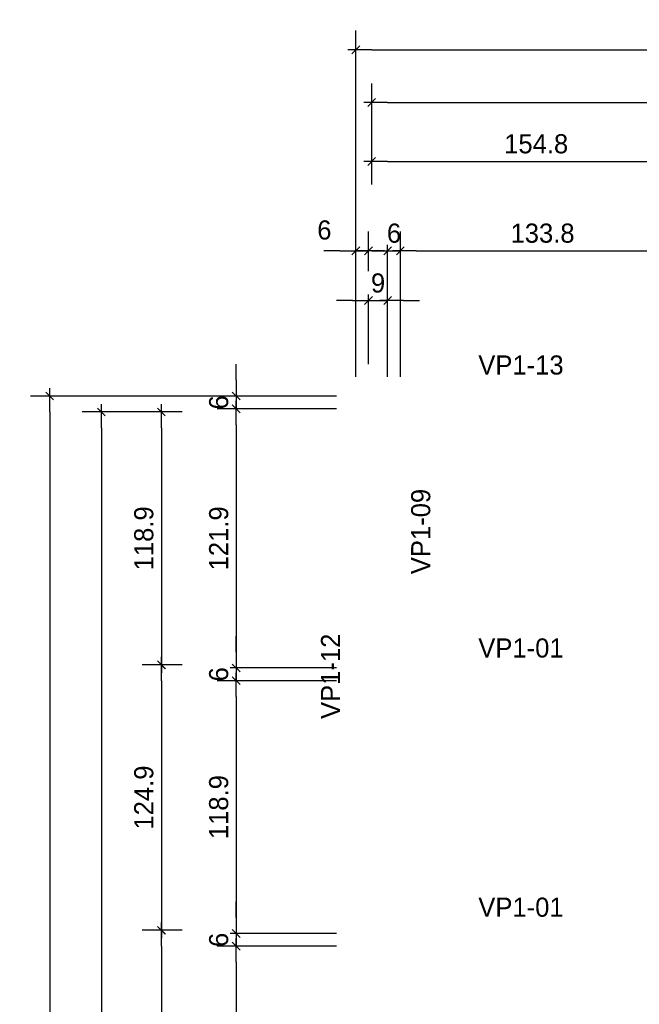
# Model space of a CAD drawing. Header units: millimetres. Extents: x 19442 to 19711, y 4351 to 4752.
# Tile 4 of 256: x 19442.45 to 19445.37, y 4519.36 to 4523.99. Entities that reach past the tile are written whole.
import ezdxf

# ---------------------------------------------------------------- set-up
doc = ezdxf.new("R2010")
doc.units = ezdxf.units.MM
doc.layers.add('0 @ 0.5', color=7, linetype='Continuous')
doc.layers.add('TEXTO @ 0.5', color=2, linetype='Continuous')
doc.styles.add('century gothic', font='GOTHIC.TTF')
doc.dimstyles.new('ANOTATIVE CM SMCONSTRUCCIONES', dxfattribs={"dimscale": 0, "dimtxt": 0.18, "dimasz": 0.15, "dimexe": 0.18, "dimexo": 0.18, "dimgap": 0.07, "dimtad": 1, "dimdec": 1, "dimlfac": 100, "dimdsep": 46, "dimtxsty": 'century gothic', "dimblk1": 'FLECHA1', "dimblk2": 'FLECHA1', "dimsah": 1, "dimcen": 0.18, "dimdle": 0.075, "dimclrd": 1, "dimclre": 1, "dimclrt": 2, "dimaunit": 1, "dimadec": 0, "dimazin": 2, "dimtfac": 0.75, "dimtdec": 1, "dimtix": 1, "dimtmove": 2, "dimatfit": 3, "dimfxl": 0.09, "dimtvp": 1.5, "dimtfill": 1, "dimtolj": 1, "dimtzin": 0, "dimarcsym": 0})

# ---------------------------------------------------------------- blocks, each defined once
blk = doc.blocks.new('FLECHA1')
at = {"color": 1}
blk.add_line((-1, 0), (0.496, 0), dxfattribs=at)
at = {"color": 4}
blk.add_line((-0.246, -0.248), (0.248, 0.25), dxfattribs=at)
blk = doc.blocks.new('*D413')
at = {"color": 1, "lineweight": -2, "transparency": 16777216}
for p, q in [((19444.108, 4523.2156), (19444.108, 4523.4145)), ((19445.6561, 4523.2156), (19445.6561, 4523.4145)), ((19444.183, 4523.3245), (19445.5811, 4523.3245))]:
    blk.add_line(p, q, dxfattribs=at)
at = {"layer": 'Defpoints', "color": 0, "transparency": 16777216}
for p in [(19445.6561, 4523.3245), (19444.108, 4523.1256), (19445.6561, 4523.1256)]:
    blk.add_point(p, dxfattribs=at)
at = {"color": 1, "lineweight": -2, "transparency": 16777216, "xscale": 0.075, "yscale": 0.075, "zscale": 0.075, "rotation": 180}
blk.add_blockref('FLECHA1', (19444.108, 4523.3245), dxfattribs=at)
at = {"color": 1, "lineweight": -2, "transparency": 16777216, "xscale": 0.075, "yscale": 0.075, "zscale": 0.075}
blk.add_blockref('FLECHA1', (19445.6561, 4523.3245), dxfattribs=at)
at = {"color": 2, "transparency": 16777216, "insert": (19444.8821, 4523.4068), "char_height": 0.09, "attachment_point": 5, "style": 'century gothic', "bg_fill": 3, "box_fill_scale": 1.1, "bg_fill_color": 256, "bg_fill_true_color": 13158600, "bg_fill_transparency": 0}
blk.add_mtext('\\A1;154.8', dxfattribs=at)
blk = doc.blocks.new('*D419')
at = {"color": 1, "lineweight": -2, "transparency": 16777216}
for p, q in [((19444.108, 4523.33), (19444.108, 4523.6913)), ((19454.2379, 4523.2156), (19454.2379, 4523.6913)), ((19444.183, 4523.6013), (19454.1629, 4523.6013))]:
    blk.add_line(p, q, dxfattribs=at)
at = {"layer": 'Defpoints', "color": 0, "transparency": 16777216}
for p in [(19454.2379, 4523.6013), (19444.108, 4523.24), (19454.2379, 4523.1256)]:
    blk.add_point(p, dxfattribs=at)
at = {"color": 1, "lineweight": -2, "transparency": 16777216, "xscale": 0.075, "yscale": 0.075, "zscale": 0.075, "rotation": 180}
blk.add_blockref('FLECHA1', (19444.108, 4523.6013), dxfattribs=at)
at = {"color": 1, "lineweight": -2, "transparency": 16777216, "xscale": 0.075, "yscale": 0.075, "zscale": 0.075}
blk.add_blockref('FLECHA1', (19454.2379, 4523.6013), dxfattribs=at)
at = {"color": 2, "transparency": 16777216, "insert": (19449.173, 4523.6835), "char_height": 0.09, "attachment_point": 5, "style": 'century gothic', "bg_fill": 3, "box_fill_scale": 1.1, "bg_fill_color": 256, "bg_fill_true_color": 13158600, "bg_fill_transparency": 0}
blk.add_mtext('\\A1;1013', dxfattribs=at)
blk = doc.blocks.new('*D420')
at = {"color": 1, "lineweight": -2, "transparency": 16777216}
for p, q in [((19443.2163, 4522.1459), (19443.0282, 4522.1459)), ((19443.1182, 4522.0709), (19443.1182, 4521.0317)), ((19443.2163, 4520.9567), (19443.0282, 4520.9567))]:
    blk.add_line(p, q, dxfattribs=at)
at = {"layer": 'Defpoints', "color": 0, "transparency": 16777216}
for p in [(19443.3063, 4522.1459), (19443.1182, 4520.9567), (19443.3063, 4520.9567)]:
    blk.add_point(p, dxfattribs=at)
at = {"color": 1, "lineweight": -2, "transparency": 16777216, "xscale": 0.075, "yscale": 0.075, "zscale": 0.075}
for p, rotation in [((19443.1182, 4522.1459), 90), ((19443.1182, 4520.9567), 270)]:
    blk.add_blockref('FLECHA1', p, dxfattribs=dict(at, rotation=rotation))
at = {"color": 2, "transparency": 16777216, "insert": (19443.0359, 4521.5513), "char_height": 0.09, "attachment_point": 5, "rotation": 90, "style": 'century gothic', "bg_fill": 3, "box_fill_scale": 1.1, "bg_fill_color": 256, "bg_fill_true_color": 13158600, "bg_fill_transparency": 0}
blk.add_mtext('\\A1;118.9', dxfattribs=at)
blk = doc.blocks.new('*D421')
at = {"color": 1, "lineweight": -2, "transparency": 16777216}
for p, q in [((19443.2163, 4520.9567), (19443.0282, 4520.9567)), ((19443.1182, 4520.8817), (19443.1182, 4519.7825)), ((19443.2163, 4519.7075), (19443.0282, 4519.7075))]:
    blk.add_line(p, q, dxfattribs=at)
at = {"layer": 'Defpoints', "color": 0, "transparency": 16777216}
for p in [(19443.3063, 4520.9567), (19443.1182, 4519.7075), (19443.3063, 4519.7075)]:
    blk.add_point(p, dxfattribs=at)
at = {"color": 1, "lineweight": -2, "transparency": 16777216, "xscale": 0.075, "yscale": 0.075, "zscale": 0.075}
for p, rotation in [((19443.1182, 4520.9567), 90), ((19443.1182, 4519.7075), 270)]:
    blk.add_blockref('FLECHA1', p, dxfattribs=dict(at, rotation=rotation))
at = {"color": 2, "transparency": 16777216, "insert": (19443.0359, 4520.3321), "char_height": 0.09, "attachment_point": 5, "rotation": 90, "style": 'century gothic', "bg_fill": 3, "box_fill_scale": 1.1, "bg_fill_color": 256, "bg_fill_true_color": 13158600, "bg_fill_transparency": 0}
blk.add_mtext('\\A1;124.9', dxfattribs=at)
blk = doc.blocks.new('*D422')
at = {"color": 1, "lineweight": -2, "transparency": 16777216}
for p, q in [((19443.2163, 4519.7075), (19443.0282, 4519.7075)), ((19443.1182, 4519.6325), (19443.1182, 4517.8625)), ((19443.2163, 4517.7875), (19443.0282, 4517.7875))]:
    blk.add_line(p, q, dxfattribs=at)
at = {"layer": 'Defpoints', "color": 0, "transparency": 16777216}
for p in [(19443.3063, 4519.7075), (19443.1182, 4517.7875), (19443.3063, 4517.7875)]:
    blk.add_point(p, dxfattribs=at)
at = {"color": 1, "lineweight": -2, "transparency": 16777216, "xscale": 0.075, "yscale": 0.075, "zscale": 0.075}
for p, rotation in [((19443.1182, 4519.7075), 90), ((19443.1182, 4517.7875), 270)]:
    blk.add_blockref('FLECHA1', p, dxfattribs=dict(at, rotation=rotation))
at = {"color": 2, "transparency": 16777216, "insert": (19443.0359, 4518.7475), "char_height": 0.09, "attachment_point": 5, "rotation": 90, "style": 'century gothic', "bg_fill": 3, "box_fill_scale": 1.1, "bg_fill_color": 256, "bg_fill_true_color": 13158600, "bg_fill_transparency": 0}
blk.add_mtext('\\A1;192', dxfattribs=at)
blk = doc.blocks.new('*D423')
at = {"color": 1, "lineweight": -2, "transparency": 16777216}
for p, q in [((19443.2163, 4522.1459), (19442.7458, 4522.1459)), ((19442.8358, 4522.0709), (19442.8358, 4515.9425)), ((19443.2163, 4515.8675), (19442.7458, 4515.8675))]:
    blk.add_line(p, q, dxfattribs=at)
at = {"layer": 'Defpoints', "color": 0, "transparency": 16777216}
for p in [(19443.3063, 4522.1459), (19442.8358, 4515.8675), (19443.3063, 4515.8675)]:
    blk.add_point(p, dxfattribs=at)
at = {"color": 1, "lineweight": -2, "transparency": 16777216, "xscale": 0.075, "yscale": 0.075, "zscale": 0.075}
for p, rotation in [((19442.8358, 4522.1459), 90), ((19442.8358, 4515.8675), 270)]:
    blk.add_blockref('FLECHA1', p, dxfattribs=dict(at, rotation=rotation))
at = {"color": 2, "transparency": 16777216, "insert": (19442.7535, 4519.0067), "char_height": 0.09, "attachment_point": 5, "rotation": 90, "style": 'century gothic', "bg_fill": 3, "box_fill_scale": 1.1, "bg_fill_color": 256, "bg_fill_true_color": 13158600, "bg_fill_transparency": 0}
blk.add_mtext('\\A1;627.8', dxfattribs=at)
blk = doc.blocks.new('*D444')
at = {"color": 1, "lineweight": -2, "transparency": 16777216}
for p, q in [((19444.033, 4522.3709), (19444.033, 4522.9941)), ((19444.093, 4522.3709), (19444.093, 4522.9941)), ((19443.958, 4522.9041), (19443.883, 4522.9041)), ((19444.033, 4522.9041), (19444.093, 4522.9041)), ((19444.168, 4522.9041), (19444.243, 4522.9041))]:
    blk.add_line(p, q, dxfattribs=at)
at = {"layer": 'Defpoints', "color": 0, "transparency": 16777216}
for p in [(19444.093, 4522.9041), (19444.033, 4522.2809), (19444.093, 4522.2809)]:
    blk.add_point(p, dxfattribs=at)
at = {"color": 1, "lineweight": -2, "transparency": 16777216, "xscale": 0.075, "yscale": 0.075, "zscale": 0.075}
blk.add_blockref('FLECHA1', (19444.033, 4522.9041), dxfattribs=at)
at = {"color": 1, "lineweight": -2, "transparency": 16777216, "xscale": 0.075, "yscale": 0.075, "zscale": 0.075, "rotation": 180}
blk.add_blockref('FLECHA1', (19444.093, 4522.9041), dxfattribs=at)
at = {"color": 2, "transparency": 16777216, "insert": (19443.8853, 4523.0014), "char_height": 0.09, "attachment_point": 5, "style": 'century gothic', "bg_fill": 3, "box_fill_scale": 1.1, "bg_fill_color": 256, "bg_fill_true_color": 13158600, "bg_fill_transparency": 0}
blk.add_mtext('\\A1;6', dxfattribs=at)
blk = doc.blocks.new('*D445')
at = {"color": 1, "lineweight": -2, "transparency": 16777216}
for p, q in [((19444.093, 4522.3709), (19444.093, 4522.7597)), ((19444.183, 4522.3109), (19444.183, 4522.7597)), ((19444.018, 4522.6697), (19443.943, 4522.6697)), ((19444.093, 4522.6697), (19444.183, 4522.6697)), ((19444.258, 4522.6697), (19444.333, 4522.6697))]:
    blk.add_line(p, q, dxfattribs=at)
at = {"layer": 'Defpoints', "color": 0, "transparency": 16777216}
for p in [(19444.183, 4522.6697), (19444.093, 4522.2809), (19444.183, 4522.2209)]:
    blk.add_point(p, dxfattribs=at)
at = {"color": 1, "lineweight": -2, "transparency": 16777216, "xscale": 0.075, "yscale": 0.075, "zscale": 0.075}
blk.add_blockref('FLECHA1', (19444.093, 4522.6697), dxfattribs=at)
at = {"color": 1, "lineweight": -2, "transparency": 16777216, "xscale": 0.075, "yscale": 0.075, "zscale": 0.075, "rotation": 180}
blk.add_blockref('FLECHA1', (19444.183, 4522.6697), dxfattribs=at)
at = {"color": 2, "transparency": 16777216, "insert": (19444.138, 4522.752), "char_height": 0.09, "attachment_point": 5, "style": 'century gothic', "bg_fill": 3, "box_fill_scale": 1.1, "bg_fill_color": 256, "bg_fill_true_color": 13158600, "bg_fill_transparency": 0}
blk.add_mtext('\\A1;9', dxfattribs=at)
blk = doc.blocks.new('*D446')
at = {"color": 1, "lineweight": -2, "transparency": 16777216}
for p, q in [((19444.183, 4522.3109), (19444.183, 4522.9941)), ((19444.243, 4522.3109), (19444.243, 4522.9941)), ((19444.108, 4522.9041), (19444.033, 4522.9041)), ((19444.183, 4522.9041), (19444.243, 4522.9041)), ((19444.318, 4522.9041), (19444.393, 4522.9041))]:
    blk.add_line(p, q, dxfattribs=at)
at = {"layer": 'Defpoints', "color": 0, "transparency": 16777216}
for p in [(19444.243, 4522.9041), (19444.183, 4522.2209), (19444.243, 4522.2209)]:
    blk.add_point(p, dxfattribs=at)
at = {"color": 1, "lineweight": -2, "transparency": 16777216, "xscale": 0.075, "yscale": 0.075, "zscale": 0.075}
blk.add_blockref('FLECHA1', (19444.183, 4522.9041), dxfattribs=at)
at = {"color": 1, "lineweight": -2, "transparency": 16777216, "xscale": 0.075, "yscale": 0.075, "zscale": 0.075, "rotation": 180}
blk.add_blockref('FLECHA1', (19444.243, 4522.9041), dxfattribs=at)
at = {"color": 2, "transparency": 16777216, "insert": (19444.213, 4522.9864), "char_height": 0.09, "attachment_point": 5, "style": 'century gothic', "bg_fill": 3, "box_fill_scale": 1.1, "bg_fill_color": 256, "bg_fill_true_color": 13158600, "bg_fill_transparency": 0}
blk.add_mtext('\\A1;6', dxfattribs=at)
blk = doc.blocks.new('*D447')
at = {"color": 1, "lineweight": -2, "transparency": 16777216}
for p, q in [((19444.243, 4522.3109), (19444.243, 4522.9941)), ((19445.5811, 4522.3109), (19445.5811, 4522.9941)), ((19444.318, 4522.9041), (19445.5061, 4522.9041))]:
    blk.add_line(p, q, dxfattribs=at)
at = {"layer": 'Defpoints', "color": 0, "transparency": 16777216}
for p in [(19445.5811, 4522.9041), (19444.243, 4522.2209), (19445.5811, 4522.2209)]:
    blk.add_point(p, dxfattribs=at)
at = {"color": 1, "lineweight": -2, "transparency": 16777216, "xscale": 0.075, "yscale": 0.075, "zscale": 0.075, "rotation": 180}
blk.add_blockref('FLECHA1', (19444.243, 4522.9041), dxfattribs=at)
at = {"color": 1, "lineweight": -2, "transparency": 16777216, "xscale": 0.075, "yscale": 0.075, "zscale": 0.075}
blk.add_blockref('FLECHA1', (19445.5811, 4522.9041), dxfattribs=at)
at = {"color": 2, "transparency": 16777216, "insert": (19444.9121, 4522.9864), "char_height": 0.09, "attachment_point": 5, "style": 'century gothic', "bg_fill": 3, "box_fill_scale": 1.1, "bg_fill_color": 256, "bg_fill_true_color": 13158600, "bg_fill_transparency": 0}
blk.add_mtext('\\A1;133.8', dxfattribs=at)
blk = doc.blocks.new('*D455')
at = {"color": 1, "lineweight": -2, "transparency": 16777216}
for p, q in [((19443.4706, 4522.2959), (19443.4706, 4522.3709)), ((19443.943, 4522.2209), (19443.3806, 4522.2209)), ((19443.4706, 4522.2209), (19443.4706, 4522.1609)), ((19443.943, 4522.1609), (19443.3806, 4522.1609)), ((19443.4706, 4522.0859), (19443.4706, 4522.0109))]:
    blk.add_line(p, q, dxfattribs=at)
at = {"layer": 'Defpoints', "color": 0, "transparency": 16777216}
for p in [(19444.033, 4522.2209), (19443.4706, 4522.1609), (19444.033, 4522.1609)]:
    blk.add_point(p, dxfattribs=at)
at = {"color": 1, "lineweight": -2, "transparency": 16777216, "xscale": 0.075, "yscale": 0.075, "zscale": 0.075}
for p, rotation in [((19443.4706, 4522.2209), 270), ((19443.4706, 4522.1609), 90)]:
    blk.add_blockref('FLECHA1', p, dxfattribs=dict(at, rotation=rotation))
at = {"color": 2, "transparency": 16777216, "insert": (19443.3883, 4522.1909), "char_height": 0.09, "attachment_point": 5, "rotation": 90, "style": 'century gothic', "bg_fill": 3, "box_fill_scale": 1.1, "bg_fill_color": 256, "bg_fill_true_color": 13158600, "bg_fill_transparency": 0}
blk.add_mtext('\\A1;6', dxfattribs=at)
blk = doc.blocks.new('*D456')
at = {"color": 1, "lineweight": -2, "transparency": 16777216}
for p, q in [((19443.943, 4522.1609), (19443.3806, 4522.1609)), ((19443.4706, 4522.0859), (19443.4706, 4521.0167)), ((19443.943, 4520.9417), (19443.3806, 4520.9417))]:
    blk.add_line(p, q, dxfattribs=at)
at = {"layer": 'Defpoints', "color": 0, "transparency": 16777216}
for p in [(19444.033, 4522.1609), (19443.4706, 4520.9417), (19444.033, 4520.9417)]:
    blk.add_point(p, dxfattribs=at)
at = {"color": 1, "lineweight": -2, "transparency": 16777216, "xscale": 0.075, "yscale": 0.075, "zscale": 0.075}
for p, rotation in [((19443.4706, 4522.1609), 90), ((19443.4706, 4520.9417), 270)]:
    blk.add_blockref('FLECHA1', p, dxfattribs=dict(at, rotation=rotation))
at = {"color": 2, "transparency": 16777216, "insert": (19443.3883, 4521.5513), "char_height": 0.09, "attachment_point": 5, "rotation": 90, "style": 'century gothic', "bg_fill": 3, "box_fill_scale": 1.1, "bg_fill_color": 256, "bg_fill_true_color": 13158600, "bg_fill_transparency": 0}
blk.add_mtext('\\A1;121.9', dxfattribs=at)
blk = doc.blocks.new('*D457')
at = {"color": 1, "lineweight": -2, "transparency": 16777216}
for p, q in [((19443.4706, 4521.0167), (19443.4706, 4521.0917)), ((19443.943, 4520.9417), (19443.3806, 4520.9417)), ((19443.4706, 4520.9417), (19443.4706, 4520.8817)), ((19443.943, 4520.8817), (19443.3806, 4520.8817)), ((19443.4706, 4520.8067), (19443.4706, 4520.7317))]:
    blk.add_line(p, q, dxfattribs=at)
at = {"layer": 'Defpoints', "color": 0, "transparency": 16777216}
for p in [(19444.033, 4520.9417), (19443.4706, 4520.8817), (19444.033, 4520.8817)]:
    blk.add_point(p, dxfattribs=at)
at = {"color": 1, "lineweight": -2, "transparency": 16777216, "xscale": 0.075, "yscale": 0.075, "zscale": 0.075}
for p, rotation in [((19443.4706, 4520.9417), 270), ((19443.4706, 4520.8817), 90)]:
    blk.add_blockref('FLECHA1', p, dxfattribs=dict(at, rotation=rotation))
at = {"color": 2, "transparency": 16777216, "insert": (19443.3883, 4520.9117), "char_height": 0.09, "attachment_point": 5, "rotation": 90, "style": 'century gothic', "bg_fill": 3, "box_fill_scale": 1.1, "bg_fill_color": 256, "bg_fill_true_color": 13158600, "bg_fill_transparency": 0}
blk.add_mtext('\\A1;6', dxfattribs=at)
blk = doc.blocks.new('*D458')
at = {"color": 1, "lineweight": -2, "transparency": 16777216}
for p, q in [((19443.943, 4520.8817), (19443.3806, 4520.8817)), ((19443.4706, 4520.8067), (19443.4706, 4519.7675)), ((19443.943, 4519.6925), (19443.3806, 4519.6925))]:
    blk.add_line(p, q, dxfattribs=at)
at = {"layer": 'Defpoints', "color": 0, "transparency": 16777216}
for p in [(19444.033, 4520.8817), (19443.4706, 4519.6925), (19444.033, 4519.6925)]:
    blk.add_point(p, dxfattribs=at)
at = {"color": 1, "lineweight": -2, "transparency": 16777216, "xscale": 0.075, "yscale": 0.075, "zscale": 0.075}
for p, rotation in [((19443.4706, 4520.8817), 90), ((19443.4706, 4519.6925), 270)]:
    blk.add_blockref('FLECHA1', p, dxfattribs=dict(at, rotation=rotation))
at = {"color": 2, "transparency": 16777216, "insert": (19443.3883, 4520.2871), "char_height": 0.09, "attachment_point": 5, "rotation": 90, "style": 'century gothic', "bg_fill": 3, "box_fill_scale": 1.1, "bg_fill_color": 256, "bg_fill_true_color": 13158600, "bg_fill_transparency": 0}
blk.add_mtext('\\A1;118.9', dxfattribs=at)
blk = doc.blocks.new('*D459')
at = {"color": 1, "lineweight": -2, "transparency": 16777216}
for p, q in [((19443.4706, 4519.7675), (19443.4706, 4519.8425)), ((19443.943, 4519.6925), (19443.3806, 4519.6925)), ((19443.4706, 4519.6925), (19443.4706, 4519.6325)), ((19443.943, 4519.6325), (19443.3806, 4519.6325)), ((19443.4706, 4519.5575), (19443.4706, 4519.4825))]:
    blk.add_line(p, q, dxfattribs=at)
at = {"layer": 'Defpoints', "color": 0, "transparency": 16777216}
for p in [(19444.033, 4519.6925), (19443.4706, 4519.6325), (19444.033, 4519.6325)]:
    blk.add_point(p, dxfattribs=at)
at = {"color": 1, "lineweight": -2, "transparency": 16777216, "xscale": 0.075, "yscale": 0.075, "zscale": 0.075}
for p, rotation in [((19443.4706, 4519.6925), 270), ((19443.4706, 4519.6325), 90)]:
    blk.add_blockref('FLECHA1', p, dxfattribs=dict(at, rotation=rotation))
at = {"color": 2, "transparency": 16777216, "insert": (19443.3883, 4519.6625), "char_height": 0.09, "attachment_point": 5, "rotation": 90, "style": 'century gothic', "bg_fill": 3, "box_fill_scale": 1.1, "bg_fill_color": 256, "bg_fill_true_color": 13158600, "bg_fill_transparency": 0}
blk.add_mtext('\\A1;6', dxfattribs=at)
blk = doc.blocks.new('*D460')
at = {"color": 1, "lineweight": -2, "transparency": 16777216}
for p, q in [((19443.943, 4519.6325), (19443.3806, 4519.6325)), ((19443.4706, 4519.5575), (19443.4706, 4517.8475)), ((19443.943, 4517.7725), (19443.3806, 4517.7725))]:
    blk.add_line(p, q, dxfattribs=at)
at = {"layer": 'Defpoints', "color": 0, "transparency": 16777216}
for p in [(19444.033, 4519.6325), (19443.4706, 4517.7725), (19444.033, 4517.7725)]:
    blk.add_point(p, dxfattribs=at)
at = {"color": 1, "lineweight": -2, "transparency": 16777216, "xscale": 0.075, "yscale": 0.075, "zscale": 0.075}
for p, rotation in [((19443.4706, 4519.6325), 90), ((19443.4706, 4517.7725), 270)]:
    blk.add_blockref('FLECHA1', p, dxfattribs=dict(at, rotation=rotation))
at = {"color": 2, "transparency": 16777216, "insert": (19443.3883, 4518.7025), "char_height": 0.09, "attachment_point": 5, "rotation": 90, "style": 'century gothic', "bg_fill": 3, "box_fill_scale": 1.1, "bg_fill_color": 256, "bg_fill_true_color": 13158600, "bg_fill_transparency": 0}
blk.add_mtext('\\A1;186', dxfattribs=at)
blk = doc.blocks.new('*D739')
at = {"color": 1, "lineweight": -2, "transparency": 16777216}
for p, q in [((19444.033, 4522.3109), (19444.033, 4523.9398)), ((19454.3129, 4519.8725), (19454.3129, 4523.9398)), ((19444.108, 4523.8498), (19454.2379, 4523.8498))]:
    blk.add_line(p, q, dxfattribs=at)
at = {"layer": 'Defpoints', "color": 0, "transparency": 16777216}
for p in [(19454.3129, 4523.8498), (19444.033, 4522.2209), (19454.3129, 4519.7825)]:
    blk.add_point(p, dxfattribs=at)
at = {"color": 1, "lineweight": -2, "transparency": 16777216, "xscale": 0.075, "yscale": 0.075, "zscale": 0.075, "rotation": 180}
blk.add_blockref('FLECHA1', (19444.033, 4523.8498), dxfattribs=at)
at = {"color": 1, "lineweight": -2, "transparency": 16777216, "xscale": 0.075, "yscale": 0.075, "zscale": 0.075}
blk.add_blockref('FLECHA1', (19454.3129, 4523.8498), dxfattribs=at)
at = {"color": 2, "transparency": 16777216, "insert": (19449.173, 4523.9321), "char_height": 0.09, "attachment_point": 5, "style": 'century gothic', "bg_fill": 3, "box_fill_scale": 1.1, "bg_fill_color": 256, "bg_fill_true_color": 13158600, "bg_fill_transparency": 0}
blk.add_mtext('\\A1;1028', dxfattribs=at)
blk = doc.blocks.new('*D740')
at = {"color": 1, "lineweight": -2, "transparency": 16777216}
for p, q in [((19443.943, 4522.2209), (19442.5027, 4522.2209)), ((19442.5927, 4522.1459), (19442.5927, 4515.8675)), ((19443.943, 4515.7925), (19442.5027, 4515.7925))]:
    blk.add_line(p, q, dxfattribs=at)
at = {"layer": 'Defpoints', "color": 0, "transparency": 16777216}
for p in [(19444.033, 4522.2209), (19442.5927, 4515.7925), (19444.033, 4515.7925)]:
    blk.add_point(p, dxfattribs=at)
at = {"color": 1, "lineweight": -2, "transparency": 16777216, "xscale": 0.075, "yscale": 0.075, "zscale": 0.075}
for p, rotation in [((19442.5927, 4522.2209), 90), ((19442.5927, 4515.7925), 270)]:
    blk.add_blockref('FLECHA1', p, dxfattribs=dict(at, rotation=rotation))
at = {"color": 2, "transparency": 16777216, "insert": (19442.5105, 4519.0067), "char_height": 0.09, "attachment_point": 5, "rotation": 90, "style": 'century gothic', "bg_fill": 3, "box_fill_scale": 1.1, "bg_fill_color": 256, "bg_fill_true_color": 13158600, "bg_fill_transparency": 0}
blk.add_mtext('\\A1;642.8', dxfattribs=at)

msp = doc.modelspace()

# ---------------------------------------------------------------- texts
at = {"layer": 'TEXTO @ 0.5', "color": 2, "insert": (19444.2936, 4521.3827), "char_height": 0.09, "width": 0.238534, "attachment_point": 1, "rotation": 90, "style": 'century gothic'}
msp.add_mtext('VP1-09', dxfattribs=at)
at = {"layer": 'TEXTO @ 0.5', "color": 2, "char_height": 0.09, "width": 0.238534, "attachment_point": 1, "style": 'century gothic'}
for insert in [(19444.6098, 4521.0806), (19444.6098, 4519.8614)]:
    msp.add_mtext('VP1-01', dxfattribs=dict(at, insert=insert))

# ---------------------------------------------------------------- dimensions: what is measured, and where the dimension line sits
at = {"layer": '0 @ 0.5'}
dim = msp.add_linear_dim(base=(19445.6561, 4523.3245), p1=(19444.108, 4523.1256), p2=(19445.6561, 4523.1256), dimstyle='ANOTATIVE CM SMCONSTRUCCIONES', override={"dimscale": 0.5, "dimtix": 1, "dimtofl": 1, "dimtmove": 2, "dimatfit": 3}, dxfattribs=at)
dim.commit()
dim.dimension.update_dxf_attribs({"geometry": '*D413', "text_midpoint": (19444.8821, 4523.4068)})
dim = msp.add_linear_dim(base=(19444.093, 4522.9041), p1=(19444.033, 4522.2809), p2=(19444.093, 4522.2809), dimstyle='ANOTATIVE CM SMCONSTRUCCIONES', override={"dimscale": 0.5, "dimtix": 1, "dimtofl": 1, "dimtmove": 2, "dimatfit": 3}, dxfattribs=at)
dim.commit()
dim.dimension.update_dxf_attribs({"geometry": '*D444', "text_midpoint": (19443.8853, 4523.0014), "dimtype": 128})
dim = msp.add_linear_dim(base=(19443.1182, 4520.9567), p1=(19443.3063, 4522.1459), p2=(19443.3063, 4520.9567), angle=90, dimstyle='ANOTATIVE CM SMCONSTRUCCIONES', override={"dimscale": 0.5, "dimtix": 1, "dimtofl": 1, "dimtmove": 2, "dimatfit": 3}, dxfattribs=at)
dim.commit()
dim.dimension.update_dxf_attribs({"geometry": '*D420', "text_midpoint": (19443.0359, 4521.5513)})

# ---------------------------------------------------------------- next in the draw order: dimensions: what is measured, and where the dimension line sits
for base, p1, p2, picture, middle in [((19454.2379, 4523.6013), (19444.108, 4523.24), (19454.2379, 4523.1256), '*D419', (19449.173, 4523.6835)), ((19444.183, 4522.6697), (19444.093, 4522.2809), (19444.183, 4522.2209), '*D445', (19444.138, 4522.752))]:
    dim = msp.add_linear_dim(base=base, p1=p1, p2=p2, dimstyle='ANOTATIVE CM SMCONSTRUCCIONES', override={"dimscale": 0.5, "dimtix": 1, "dimtofl": 1, "dimtmove": 2, "dimatfit": 3}, dxfattribs=at)
    dim.commit()
    dim.dimension.update_dxf_attribs({"geometry": picture, "text_midpoint": middle})
dim = msp.add_linear_dim(base=(19443.1182, 4519.7075), p1=(19443.3063, 4520.9567), p2=(19443.3063, 4519.7075), angle=90, dimstyle='ANOTATIVE CM SMCONSTRUCCIONES', override={"dimscale": 0.5, "dimtix": 1, "dimtofl": 1, "dimtmove": 2, "dimatfit": 3}, dxfattribs=at)
dim.commit()
dim.dimension.update_dxf_attribs({"geometry": '*D421', "text_midpoint": (19443.0359, 4520.3321)})

# ---------------------------------------------------------------- next in the draw order: dimensions: what is measured, and where the dimension line sits
dim = msp.add_linear_dim(base=(19444.243, 4522.9041), p1=(19444.183, 4522.2209), p2=(19444.243, 4522.2209), dimstyle='ANOTATIVE CM SMCONSTRUCCIONES', override={"dimscale": 0.5, "dimtix": 1, "dimtofl": 1, "dimtmove": 2, "dimatfit": 3}, dxfattribs=at)
dim.commit()
dim.dimension.update_dxf_attribs({"geometry": '*D446', "text_midpoint": (19444.213, 4522.9864)})
dim = msp.add_linear_dim(base=(19443.1182, 4517.7875), p1=(19443.3063, 4519.7075), p2=(19443.3063, 4517.7875), angle=90, dimstyle='ANOTATIVE CM SMCONSTRUCCIONES', override={"dimscale": 0.5, "dimtix": 1, "dimtofl": 1, "dimtmove": 2, "dimatfit": 3}, dxfattribs=at)
dim.commit()
dim.dimension.update_dxf_attribs({"geometry": '*D422', "text_midpoint": (19443.0359, 4518.7475)})

# ---------------------------------------------------------------- next in the draw order: dimensions: what is measured, and where the dimension line sits
dim = msp.add_linear_dim(base=(19445.5811, 4522.9041), p1=(19444.243, 4522.2209), p2=(19445.5811, 4522.2209), dimstyle='ANOTATIVE CM SMCONSTRUCCIONES', override={"dimscale": 0.5, "dimtix": 1, "dimtofl": 1, "dimtmove": 2, "dimatfit": 3}, dxfattribs=at)
dim.commit()
dim.dimension.update_dxf_attribs({"geometry": '*D447', "text_midpoint": (19444.9121, 4522.9864)})
dim = msp.add_linear_dim(base=(19442.8358, 4515.8675), p1=(19443.3063, 4522.1459), p2=(19443.3063, 4515.8675), angle=90, dimstyle='ANOTATIVE CM SMCONSTRUCCIONES', override={"dimscale": 0.5, "dimtix": 1, "dimtofl": 1, "dimtmove": 2, "dimatfit": 3}, dxfattribs=at)
dim.commit()
dim.dimension.update_dxf_attribs({"geometry": '*D423', "text_midpoint": (19442.7535, 4519.0067)})

# ---------------------------------------------------------------- next in the draw order: texts
at = {"layer": 'TEXTO @ 0.5', "color": 2, "insert": (19444.6098, 4522.4118), "char_height": 0.09, "width": 0.238534, "attachment_point": 1, "style": 'century gothic'}
msp.add_mtext('VP1-13', dxfattribs=at)

# ---------------------------------------------------------------- next in the draw order: dimensions: what is measured, and where the dimension line sits
at = {"layer": '0 @ 0.5'}
dim = msp.add_linear_dim(base=(19443.4706, 4522.1609), p1=(19444.033, 4522.2209), p2=(19444.033, 4522.1609), angle=90, dimstyle='ANOTATIVE CM SMCONSTRUCCIONES', override={"dimscale": 0.5, "dimtix": 1, "dimtofl": 1, "dimtmove": 2, "dimatfit": 3}, dxfattribs=at)
dim.commit()
dim.dimension.update_dxf_attribs({"geometry": '*D455', "text_midpoint": (19443.3883, 4522.1909)})

# ---------------------------------------------------------------- next in the draw order: dimensions: what is measured, and where the dimension line sits
dim = msp.add_linear_dim(base=(19443.4706, 4520.9417), p1=(19444.033, 4522.1609), p2=(19444.033, 4520.9417), angle=90, dimstyle='ANOTATIVE CM SMCONSTRUCCIONES', override={"dimscale": 0.5, "dimtix": 1, "dimtofl": 1, "dimtmove": 2, "dimatfit": 3}, dxfattribs=at)
dim.commit()
dim.dimension.update_dxf_attribs({"geometry": '*D456', "text_midpoint": (19443.3883, 4521.5513)})

# ---------------------------------------------------------------- next in the draw order: dimensions: what is measured, and where the dimension line sits
dim = msp.add_linear_dim(base=(19443.4706, 4520.8817), p1=(19444.033, 4520.9417), p2=(19444.033, 4520.8817), angle=90, dimstyle='ANOTATIVE CM SMCONSTRUCCIONES', override={"dimscale": 0.5, "dimtix": 1, "dimtofl": 1, "dimtmove": 2, "dimatfit": 3}, dxfattribs=at)
dim.commit()
dim.dimension.update_dxf_attribs({"geometry": '*D457', "text_midpoint": (19443.3883, 4520.9117)})

# ---------------------------------------------------------------- next in the draw order: dimensions: what is measured, and where the dimension line sits
dim = msp.add_linear_dim(base=(19443.4706, 4519.6925), p1=(19444.033, 4520.8817), p2=(19444.033, 4519.6925), angle=90, dimstyle='ANOTATIVE CM SMCONSTRUCCIONES', override={"dimscale": 0.5, "dimtix": 1, "dimtofl": 1, "dimtmove": 2, "dimatfit": 3}, dxfattribs=at)
dim.commit()
dim.dimension.update_dxf_attribs({"geometry": '*D458', "text_midpoint": (19443.3883, 4520.2871)})

# ---------------------------------------------------------------- next in the draw order: texts
at = {"layer": 'TEXTO @ 0.5', "color": 2, "insert": (19443.8695, 4520.7017), "char_height": 0.09, "width": 0.238534, "attachment_point": 1, "rotation": 90, "style": 'century gothic'}
msp.add_mtext('VP1-12', dxfattribs=at)

# ---------------------------------------------------------------- next in the draw order: dimensions: what is measured, and where the dimension line sits
at = {"layer": '0 @ 0.5'}
dim = msp.add_linear_dim(base=(19443.4706, 4519.6325), p1=(19444.033, 4519.6925), p2=(19444.033, 4519.6325), angle=90, dimstyle='ANOTATIVE CM SMCONSTRUCCIONES', override={"dimscale": 0.5, "dimtix": 1, "dimtofl": 1, "dimtmove": 2, "dimatfit": 3}, dxfattribs=at)
dim.commit()
dim.dimension.update_dxf_attribs({"geometry": '*D459', "text_midpoint": (19443.3883, 4519.6625)})

# ---------------------------------------------------------------- next in the draw order: dimensions: what is measured, and where the dimension line sits
dim = msp.add_linear_dim(base=(19454.3129, 4523.8498), p1=(19444.033, 4522.2209), p2=(19454.3129, 4519.7825), dimstyle='ANOTATIVE CM SMCONSTRUCCIONES', override={"dimscale": 0.5, "dimtix": 1, "dimtofl": 1, "dimtmove": 2, "dimatfit": 3}, dxfattribs=at)
dim.commit()
dim.dimension.update_dxf_attribs({"geometry": '*D739', "text_midpoint": (19449.173, 4523.9321)})
dim = msp.add_linear_dim(base=(19443.4706, 4517.7725), p1=(19444.033, 4519.6325), p2=(19444.033, 4517.7725), angle=90, dimstyle='ANOTATIVE CM SMCONSTRUCCIONES', override={"dimscale": 0.5, "dimtix": 1, "dimtofl": 1, "dimtmove": 2, "dimatfit": 3}, dxfattribs=at)
dim.commit()
dim.dimension.update_dxf_attribs({"geometry": '*D460', "text_midpoint": (19443.3883, 4518.7025)})

# ---------------------------------------------------------------- next in the draw order: dimensions: what is measured, and where the dimension line sits
dim = msp.add_linear_dim(base=(19442.5927, 4515.7925), p1=(19444.033, 4522.2209), p2=(19444.033, 4515.7925), angle=90, dimstyle='ANOTATIVE CM SMCONSTRUCCIONES', override={"dimscale": 0.5, "dimtix": 1, "dimtofl": 1, "dimtmove": 2, "dimatfit": 3}, dxfattribs=at)
dim.commit()
dim.dimension.update_dxf_attribs({"geometry": '*D740', "text_midpoint": (19442.5105, 4519.0067)})

doc.saveas('drawing.dxf')
